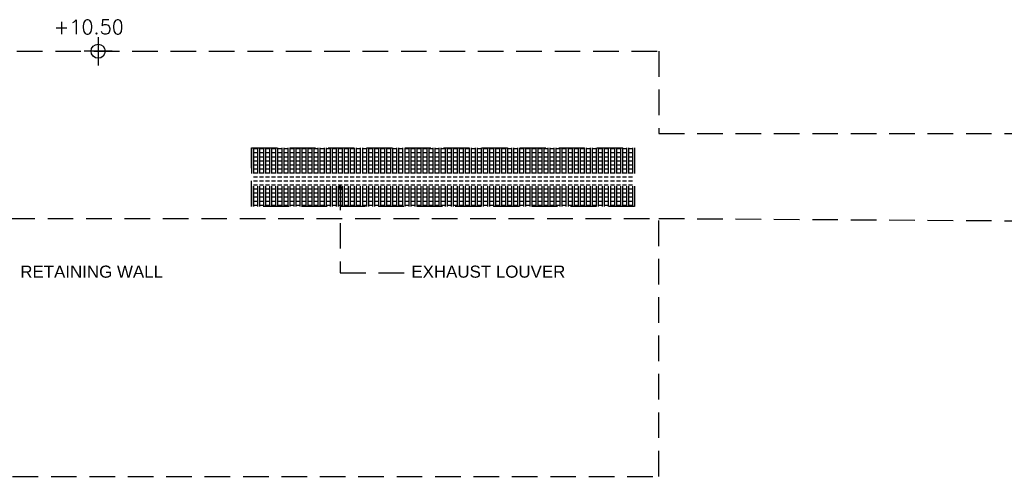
# Model space of a CAD drawing. Header units: millimetres. Extents: x 113048 to 489828, y -130780 to 23393.
# Tile 82 of 98: x 430789 to 455205, y -128070 to -116736. Entities that reach past the tile are written whole.
import ezdxf

# ---------------------------------------------------------------- set-up
doc = ezdxf.new("R2010")
doc.units = ezdxf.units.MM
doc.header["$LTSCALE"] = 100
doc.linetypes.add('Hidden', pattern=[9.525, 6.35, -3.175])
doc.layers.add('+C-160', color=160, linetype='Hidden')
doc.layers.add('LEVEL', color=7, linetype='Continuous')
doc.styles.add('romans', font='romans.shx')
doc.styles.add('Swis721tBT', font='swissl.ttf')
doc.styles.add('SWISS MD BT', font='swiss.ttf')
doc.dimstyles.new('INTDIM', dxfattribs={"dimtxt": 200, "dimasz": 125, "dimexe": 100, "dimexo": 150, "dimgap": 80, "dimtad": 1, "dimdec": 0, "dimzin": 9, "dimdsep": 46, "dimtxsty": 'Swis721tBT', "dimblk": 'OPEN30', "dimcen": -125, "dimclrd": 256, "dimclre": 256, "dimclrt": 2, "dimaunit": 1, "dimadec": 1, "dimazin": 0, "dimtfac": 0.444444, "dimtdec": 0, "dimtix": 1, "dimtmove": 2, "dimatfit": 3, "dimldrblk": 'OPEN30', "dimfxl": 0, "dimtolj": 1, "dimlwd": -1, "dimlwe": -1, "dimarcsym": 0})

# ---------------------------------------------------------------- blocks, each defined once
blk = doc.blocks.new('ELEVATION ENTRANCE_OLD')
at = {"layer": '+C-160'}
for p, q in [((178470, -117520, 1), (207720, -117520, 3)), ((207720, -117520, 3), (207720, -119565, 3)), ((207720, -119565, 2), (237291, -119565, 2)), ((197620, -119920, 2), (197620, -121371, 2)), ((197670, -119920, 2), (197670, -121371, 2)), ((197770, -119945, 2), (197670, -119945, 2)), ((197770, -120045, 2), (197670, -120045, 2)), ((197770, -119920, 2), (197770, -121371, 2)), ((197820, -119920, 2), (197820, -121371, 2)), ((197920, -119945, 2), (197820, -119945, 2)), ((197920, -120045, 2), (197820, -120045, 2)), ((197920, -119920, 2), (197920, -121371, 2)), ((197970, -119920, 2), (197970, -121371, 2)), ((198070, -119945, 2), (197970, -119945, 2)), ((198070, -120045, 2), (197970, -120045, 2)), ((198070, -119920, 2), (198070, -121371, 2)), ((198120, -119920, 2), (198120, -121371, 2)), ((198220, -119945, 2), (198120, -119945, 2)), ((198220, -120045, 2), (198120, -120045, 2)), ((198220, -119920, 2), (198220, -121371, 2)), ((198270, -119920, 2), (198270, -121371, 2)), ((198370, -119945, 2), (198270, -119945, 2)), ((198370, -120045, 2), (198270, -120045, 2)), ((198370, -119920, 2), (198370, -121371, 2)), ((198420, -119920, 2), (198420, -121371, 2)), ((198520, -119945, 2), (198420, -119945, 2)), ((198520, -120045, 2), (198420, -120045, 2)), ((198520, -119920, 2), (198520, -121371, 2)), ((198570, -119920, 2), (198570, -121371, 2)), ((198670, -119945, 2), (198570, -119945, 2)), ((198670, -120045, 2), (198570, -120045, 2)), ((198670, -119920, 2), (198670, -121371, 2)), ((198720, -119920, 2), (198720, -121371, 2)), ((198820, -119945, 2), (198720, -119945, 2)), ((198820, -120045, 2), (198720, -120045, 2)), ((198820, -119920, 2), (198820, -121371, 2)), ((198870, -119920, 2), (198870, -121371, 2)), ((198970, -119945, 2), (198870, -119945, 2)), ((198970, -120045, 2), (198870, -120045, 2)), ((198970, -119920, 2), (198970, -121371, 2)), ((199020, -119920, 2), (199020, -121371, 2)), ((199120, -119945, 2), (199020, -119945, 2)), ((199120, -120045, 2), (199020, -120045, 2)), ((199120, -119920, 2), (199120, -121371, 2)), ((199170, -119920, 2), (199170, -121371, 2)), ((199270, -119945, 2), (199170, -119945, 2)), ((199270, -120045, 2), (199170, -120045, 2)), ((199270, -119920, 2), (199270, -121371, 2)), ((199320, -119920, 2), (199320, -121371, 2)), ((199420, -119945, 2), (199320, -119945, 2)), ((199420, -120045, 2), (199320, -120045, 2)), ((199420, -119920, 2), (199420, -121371, 2)), ((199470, -119920, 2), (199470, -121371, 2)), ((199570, -119945, 2), (199470, -119945, 2)), ((199570, -120045, 2), (199470, -120045, 2)), ((199570, -119920, 2), (199570, -121371, 2)), ((199620, -119920, 2), (199620, -121371, 2)), ((199720, -119945, 2), (199620, -119945, 2)), ((199720, -120045, 2), (199620, -120045, 2)), ((199720, -119920, 2), (199720, -121371, 2)), ((199770, -119920, 2), (199770, -121371, 2)), ((199870, -119945, 2), (199770, -119945, 2)), ((199870, -120045, 2), (199770, -120045, 2)), ((199870, -119920, 2), (199870, -121371, 2)), ((199920, -119920, 2), (199920, -121371, 2)), ((200020, -119945, 2), (199920, -119945, 2)), ((200020, -120045, 2), (199920, -120045, 2)), ((200020, -119920, 2), (200020, -121371, 2)), ((200070, -119920, 2), (200070, -121371, 2)), ((200170, -119945, 2), (200070, -119945, 2)), ((200170, -120045, 2), (200070, -120045, 2)), ((200170, -119920, 2), (200170, -121371, 2)), ((200220, -119920, 2), (200220, -121371, 2)), ((200320, -119945, 2), (200220, -119945, 2)), ((200320, -120045, 2), (200220, -120045, 2)), ((200320, -119920, 2), (200320, -121371, 2)), ((200370, -119920, 2), (200370, -121371, 2)), ((200470, -119945, 2), (200370, -119945, 2)), ((200470, -120045, 2), (200370, -120045, 2)), ((200470, -119920, 2), (200470, -121371, 2)), ((200520, -119920, 2), (200520, -121371, 2)), ((200620, -119945, 2), (200520, -119945, 2)), ((200620, -120045, 2), (200520, -120045, 2)), ((200620, -119920, 2), (200620, -121371, 2)), ((200670, -119920, 2), (200670, -121371, 2)), ((200770, -119945, 2), (200670, -119945, 2)), ((200770, -120045, 2), (200670, -120045, 2)), ((200770, -119920, 2), (200770, -121371, 2)), ((200820, -119920, 2), (200820, -121371, 2)), ((200920, -119945, 2), (200820, -119945, 2)), ((200920, -120045, 2), (200820, -120045, 2)), ((200920, -119920, 2), (200920, -121371, 2)), ((200970, -119920, 2), (200970, -121371, 2)), ((201070, -119945, 2), (200970, -119945, 2)), ((201070, -120045, 2), (200970, -120045, 2)), ((201070, -119920, 2), (201070, -121371, 2)), ((201120, -119920, 2), (201120, -121371, 2)), ((201220, -119945, 2), (201120, -119945, 2)), ((201220, -120045, 2), (201120, -120045, 2)), ((201220, -119920, 2), (201220, -121371, 2)), ((201270, -119920, 2), (201270, -121371, 2)), ((201370, -119945, 2), (201270, -119945, 2)), ((201370, -120045, 2), (201270, -120045, 2)), ((201370, -119920, 2), (201370, -121371, 2)), ((201420, -119920, 2), (201420, -121371, 2)), ((201520, -119945, 2), (201420, -119945, 2)), ((201520, -120045, 2), (201420, -120045, 2)), ((201520, -119920, 2), (201520, -121371, 2)), ((201570, -119920, 2), (201570, -121371, 2)), ((201670, -119945, 2), (201570, -119945, 2)), ((201670, -120045, 2), (201570, -120045, 2)), ((201670, -119920, 2), (201670, -121371, 2)), ((201720, -119920, 2), (201720, -121371, 2)), ((201820, -119945, 2), (201720, -119945, 2)), ((201820, -120045, 2), (201720, -120045, 2)), ((201820, -119920, 2), (201820, -121371, 2)), ((201870, -119920, 2), (201870, -121371, 2)), ((201970, -119945, 2), (201870, -119945, 2)), ((201970, -120045, 2), (201870, -120045, 2)), ((201970, -119920, 2), (201970, -121371, 2)), ((202020, -119920, 2), (202020, -121371, 2)), ((202120, -119945, 2), (202020, -119945, 2)), ((202120, -120045, 2), (202020, -120045, 2)), ((202120, -119920, 2), (202120, -121371, 2)), ((202170, -119920, 2), (202170, -121371, 2)), ((202270, -119945, 2), (202170, -119945, 2)), ((202270, -120045, 2), (202170, -120045, 2)), ((202270, -119920, 2), (202270, -121371, 2)), ((202320, -119920, 2), (202320, -121371, 2)), ((202420, -119945, 2), (202320, -119945, 2)), ((202420, -120045, 2), (202320, -120045, 2)), ((202420, -119920, 2), (202420, -121371, 2)), ((202470, -119920, 2), (202470, -121371, 2)), ((202570, -119945, 2), (202470, -119945, 2)), ((202570, -120045, 2), (202470, -120045, 2)), ((202570, -119920, 2), (202570, -121371, 2)), ((202620, -119920, 2), (202620, -121371, 2)), ((202620, -119920, 2), (202620, -121371, 2)), ((202720, -119945, 2), (202620, -119945, 2)), ((202720, -120045, 2), (202620, -120045, 2)), ((202720, -119920, 2), (202720, -121371, 2)), ((202770, -119920, 2), (202770, -121371, 2)), ((202870, -119945, 2), (202770, -119945, 2)), ((202870, -120045, 2), (202770, -120045, 2)), ((202870, -119920, 2), (202870, -121371, 2)), ((202920, -119920, 2), (202920, -121371, 2)), ((203020, -119945, 2), (202920, -119945, 2)), ((203020, -120045, 2), (202920, -120045, 2)), ((203020, -119920, 2), (203020, -121371, 2)), ((203070, -119920, 2), (203070, -121371, 2)), ((203170, -119945, 2), (203070, -119945, 2)), ((203170, -120045, 2), (203070, -120045, 2)), ((203170, -119920, 2), (203170, -121371, 2)), ((203220, -119920, 2), (203220, -121371, 2)), ((203320, -119945, 2), (203220, -119945, 2)), ((203320, -120045, 2), (203220, -120045, 2)), ((203320, -119920, 2), (203320, -121371, 2)), ((203370, -119920, 2), (203370, -121371, 2)), ((203470, -119945, 2), (203370, -119945, 2)), ((203470, -120045, 2), (203370, -120045, 2)), ((203470, -119920, 2), (203470, -121371, 2)), ((203520, -119920, 2), (203520, -121371, 2)), ((203620, -119945, 2), (203520, -119945, 2)), ((203620, -120045, 2), (203520, -120045, 2)), ((203620, -119920, 2), (203620, -121371, 2)), ((203670, -119920, 2), (203670, -121371, 2)), ((203770, -119945, 2), (203670, -119945, 2)), ((203770, -120045, 2), (203670, -120045, 2)), ((203770, -119920, 2), (203770, -121371, 2)), ((203820, -119920, 2), (203820, -121371, 2)), ((203920, -119945, 2), (203820, -119945, 2)), ((203920, -120045, 2), (203820, -120045, 2)), ((203920, -119920, 2), (203920, -121371, 2)), ((203970, -119920, 2), (203970, -121371, 2)), ((204070, -119945, 2), (203970, -119945, 2)), ((204070, -120045, 2), (203970, -120045, 2)), ((204070, -119920, 2), (204070, -121371, 2)), ((204120, -119920, 2), (204120, -121371, 2)), ((204220, -119945, 2), (204120, -119945, 2)), ((204220, -120045, 2), (204120, -120045, 2)), ((204220, -119920, 2), (204220, -121371, 2)), ((204270, -119920, 2), (204270, -121371, 2)), ((204370, -119945, 2), (204270, -119945, 2)), ((204370, -120045, 2), (204270, -120045, 2)), ((204370, -119920, 2), (204370, -121371, 2)), ((204420, -119920, 2), (204420, -121371, 2)), ((204520, -119945, 2), (204420, -119945, 2)), ((204520, -120045, 2), (204420, -120045, 2)), ((204520, -119920, 2), (204520, -121371, 2)), ((204570, -119920, 2), (204570, -121371, 2)), ((204670, -119945, 2), (204570, -119945, 2)), ((204670, -120045, 2), (204570, -120045, 2)), ((204670, -119920, 2), (204670, -121371, 2)), ((204720, -119920, 2), (204720, -121371, 2)), ((204820, -119945, 2), (204720, -119945, 2)), ((204820, -120045, 2), (204720, -120045, 2)), ((204820, -119920, 2), (204820, -121371, 2)), ((204870, -119920, 2), (204870, -121371, 2)), ((204970, -119945, 2), (204870, -119945, 2)), ((204970, -120045, 2), (204870, -120045, 2)), ((204970, -119920, 2), (204970, -121371, 2)), ((205020, -119920, 2), (205020, -121371, 2)), ((205120, -119945, 2), (205020, -119945, 2)), ((205120, -120045, 2), (205020, -120045, 2)), ((205120, -119920, 2), (205120, -121371, 2)), ((205170, -119920, 2), (205170, -121371, 2)), ((205270, -119945, 2), (205170, -119945, 2)), ((205270, -120045, 2), (205170, -120045, 2)), ((205270, -119920, 2), (205270, -121371, 2)), ((205320, -119920, 2), (205320, -121371, 2)), ((205420, -119945, 2), (205320, -119945, 2)), ((205420, -120045, 2), (205320, -120045, 2)), ((205420, -119920, 2), (205420, -121371, 2)), ((205470, -119920, 2), (205470, -121371, 2)), ((205570, -119945, 2), (205470, -119945, 2)), ((205570, -120045, 2), (205470, -120045, 2)), ((205570, -119920, 2), (205570, -121371, 2)), ((205620, -119920, 2), (205620, -121371, 2)), ((205720, -119945, 2), (205620, -119945, 2)), ((205720, -120045, 2), (205620, -120045, 2)), ((205720, -119920, 2), (205720, -121371, 2)), ((205770, -119920, 2), (205770, -121371, 2)), ((205870, -119945, 2), (205770, -119945, 2)), ((205870, -120045, 2), (205770, -120045, 2)), ((205870, -119920, 2), (205870, -121371, 2)), ((205920, -119920, 2), (205920, -121371, 2)), ((206020, -119945, 2), (205920, -119945, 2)), ((206020, -120045, 2), (205920, -120045, 2)), ((206020, -119920, 2), (206020, -121371, 2)), ((206070, -119920, 2), (206070, -121371, 2)), ((206170, -119945, 2), (206070, -119945, 2)), ((206170, -120045, 2), (206070, -120045, 2)), ((206170, -119920, 2), (206170, -121371, 2)), ((206220, -119920, 2), (206220, -121371, 2)), ((206320, -119945, 2), (206220, -119945, 2)), ((206320, -120045, 2), (206220, -120045, 2)), ((206320, -119920, 2), (206320, -121371, 2)), ((206370, -119920, 2), (206370, -121371, 2)), ((206470, -119945, 2), (206370, -119945, 2)), ((206470, -120045, 2), (206370, -120045, 2)), ((206470, -119920, 2), (206470, -121371, 2)), ((206520, -119920, 2), (206520, -121371, 2)), ((206620, -119945, 2), (206520, -119945, 2)), ((206620, -120045, 2), (206520, -120045, 2)), ((206620, -119920, 2), (206620, -121371, 2)), ((206670, -119920, 2), (206670, -121371, 2)), ((206770, -119945, 2), (206670, -119945, 2)), ((206770, -120045, 2), (206670, -120045, 2)), ((206770, -119920, 2), (206770, -121371, 2)), ((206820, -119920, 2), (206820, -121371, 2)), ((206920, -119945, 2), (206820, -119945, 2)), ((206920, -120045, 2), (206820, -120045, 2)), ((206920, -119920, 2), (206920, -121371, 2)), ((206970, -119920, 2), (206970, -121371, 2)), ((207070, -119945, 2), (206970, -119945, 2)), ((207070, -120045, 2), (206970, -120045, 2)), ((207070, -119920, 2), (207070, -121371, 2)), ((197770, -120145, 2), (197670, -120145, 2)), ((197770, -120245, 2), (197670, -120245, 2)), ((197770, -120345, 2), (197670, -120345, 2)), ((197920, -120145, 2), (197820, -120145, 2)), ((197920, -120245, 2), (197820, -120245, 2)), ((197920, -120345, 2), (197820, -120345, 2)), ((198070, -120145, 2), (197970, -120145, 2)), ((198070, -120245, 2), (197970, -120245, 2)), ((198070, -120345, 2), (197970, -120345, 2)), ((198220, -120145, 2), (198120, -120145, 2)), ((198220, -120245, 2), (198120, -120245, 2)), ((198220, -120345, 2), (198120, -120345, 2)), ((198370, -120145, 2), (198270, -120145, 2)), ((198370, -120245, 2), (198270, -120245, 2)), ((198370, -120345, 2), (198270, -120345, 2)), ((198520, -120145, 2), (198420, -120145, 2)), ((198520, -120245, 2), (198420, -120245, 2)), ((198520, -120345, 2), (198420, -120345, 2)), ((198670, -120145, 2), (198570, -120145, 2)), ((198670, -120245, 2), (198570, -120245, 2)), ((198670, -120345, 2), (198570, -120345, 2)), ((198820, -120145, 2), (198720, -120145, 2)), ((198820, -120245, 2), (198720, -120245, 2)), ((198820, -120345, 2), (198720, -120345, 2)), ((198970, -120145, 2), (198870, -120145, 2)), ((198970, -120245, 2), (198870, -120245, 2)), ((198970, -120345, 2), (198870, -120345, 2)), ((199120, -120145, 2), (199020, -120145, 2)), ((199120, -120245, 2), (199020, -120245, 2)), ((199120, -120345, 2), (199020, -120345, 2)), ((199270, -120145, 2), (199170, -120145, 2)), ((199270, -120245, 2), (199170, -120245, 2)), ((199270, -120345, 2), (199170, -120345, 2)), ((199420, -120145, 2), (199320, -120145, 2)), ((199420, -120245, 2), (199320, -120245, 2)), ((199420, -120345, 2), (199320, -120345, 2)), ((199570, -120145, 2), (199470, -120145, 2)), ((199570, -120245, 2), (199470, -120245, 2)), ((199570, -120345, 2), (199470, -120345, 2)), ((199720, -120145, 2), (199620, -120145, 2)), ((199720, -120245, 2), (199620, -120245, 2)), ((199720, -120345, 2), (199620, -120345, 2)), ((199870, -120145, 2), (199770, -120145, 2)), ((199870, -120245, 2), (199770, -120245, 2)), ((199870, -120345, 2), (199770, -120345, 2)), ((200020, -120145, 2), (199920, -120145, 2)), ((200020, -120245, 2), (199920, -120245, 2)), ((200020, -120345, 2), (199920, -120345, 2)), ((200170, -120145, 2), (200070, -120145, 2)), ((200170, -120245, 2), (200070, -120245, 2)), ((200170, -120345, 2), (200070, -120345, 2)), ((200320, -120145, 2), (200220, -120145, 2)), ((200320, -120245, 2), (200220, -120245, 2)), ((200320, -120345, 2), (200220, -120345, 2)), ((200470, -120145, 2), (200370, -120145, 2)), ((200470, -120245, 2), (200370, -120245, 2)), ((200470, -120345, 2), (200370, -120345, 2)), ((200620, -120145, 2), (200520, -120145, 2)), ((200620, -120245, 2), (200520, -120245, 2)), ((200620, -120345, 2), (200520, -120345, 2)), ((200770, -120145, 2), (200670, -120145, 2)), ((200770, -120245, 2), (200670, -120245, 2)), ((200770, -120345, 2), (200670, -120345, 2)), ((200920, -120145, 2), (200820, -120145, 2)), ((200920, -120245, 2), (200820, -120245, 2)), ((200920, -120345, 2), (200820, -120345, 2)), ((201070, -120145, 2), (200970, -120145, 2)), ((201070, -120245, 2), (200970, -120245, 2)), ((201070, -120345, 2), (200970, -120345, 2)), ((201220, -120145, 2), (201120, -120145, 2)), ((201220, -120245, 2), (201120, -120245, 2)), ((201220, -120345, 2), (201120, -120345, 2)), ((201370, -120145, 2), (201270, -120145, 2)), ((201370, -120245, 2), (201270, -120245, 2)), ((201370, -120345, 2), (201270, -120345, 2)), ((201520, -120145, 2), (201420, -120145, 2)), ((201520, -120245, 2), (201420, -120245, 2)), ((201520, -120345, 2), (201420, -120345, 2)), ((201670, -120145, 2), (201570, -120145, 2)), ((201670, -120245, 2), (201570, -120245, 2)), ((201670, -120345, 2), (201570, -120345, 2)), ((201820, -120145, 2), (201720, -120145, 2)), ((201820, -120245, 2), (201720, -120245, 2)), ((201820, -120345, 2), (201720, -120345, 2)), ((201970, -120145, 2), (201870, -120145, 2)), ((201970, -120245, 2), (201870, -120245, 2)), ((201970, -120345, 2), (201870, -120345, 2)), ((202120, -120145, 2), (202020, -120145, 2)), ((202120, -120245, 2), (202020, -120245, 2)), ((202120, -120345, 2), (202020, -120345, 2)), ((202270, -120145, 2), (202170, -120145, 2)), ((202270, -120245, 2), (202170, -120245, 2)), ((202270, -120345, 2), (202170, -120345, 2)), ((202420, -120145, 2), (202320, -120145, 2)), ((202420, -120245, 2), (202320, -120245, 2)), ((202420, -120345, 2), (202320, -120345, 2)), ((202570, -120145, 2), (202470, -120145, 2)), ((202570, -120245, 2), (202470, -120245, 2)), ((202570, -120345, 2), (202470, -120345, 2)), ((202720, -120145, 2), (202620, -120145, 2)), ((202720, -120245, 2), (202620, -120245, 2)), ((202720, -120345, 2), (202620, -120345, 2)), ((202870, -120145, 2), (202770, -120145, 2)), ((202870, -120245, 2), (202770, -120245, 2)), ((202870, -120345, 2), (202770, -120345, 2)), ((203020, -120145, 2), (202920, -120145, 2)), ((203020, -120245, 2), (202920, -120245, 2)), ((203020, -120345, 2), (202920, -120345, 2)), ((203170, -120145, 2), (203070, -120145, 2)), ((203170, -120245, 2), (203070, -120245, 2)), ((203170, -120345, 2), (203070, -120345, 2)), ((203320, -120145, 2), (203220, -120145, 2)), ((203320, -120245, 2), (203220, -120245, 2)), ((203320, -120345, 2), (203220, -120345, 2)), ((203470, -120145, 2), (203370, -120145, 2)), ((203470, -120245, 2), (203370, -120245, 2)), ((203470, -120345, 2), (203370, -120345, 2)), ((203620, -120145, 2), (203520, -120145, 2)), ((203620, -120245, 2), (203520, -120245, 2)), ((203620, -120345, 2), (203520, -120345, 2)), ((203770, -120145, 2), (203670, -120145, 2)), ((203770, -120245, 2), (203670, -120245, 2)), ((203770, -120345, 2), (203670, -120345, 2)), ((203920, -120145, 2), (203820, -120145, 2)), ((203920, -120245, 2), (203820, -120245, 2)), ((203920, -120345, 2), (203820, -120345, 2)), ((204070, -120145, 2), (203970, -120145, 2)), ((204070, -120245, 2), (203970, -120245, 2)), ((204070, -120345, 2), (203970, -120345, 2)), ((204220, -120145, 2), (204120, -120145, 2)), ((204220, -120245, 2), (204120, -120245, 2)), ((204220, -120345, 2), (204120, -120345, 2)), ((204370, -120145, 2), (204270, -120145, 2)), ((204370, -120245, 2), (204270, -120245, 2)), ((204370, -120345, 2), (204270, -120345, 2)), ((204520, -120145, 2), (204420, -120145, 2)), ((204520, -120245, 2), (204420, -120245, 2)), ((204520, -120345, 2), (204420, -120345, 2)), ((204670, -120145, 2), (204570, -120145, 2)), ((204670, -120245, 2), (204570, -120245, 2)), ((204670, -120345, 2), (204570, -120345, 2)), ((204820, -120145, 2), (204720, -120145, 2)), ((204820, -120245, 2), (204720, -120245, 2)), ((204820, -120345, 2), (204720, -120345, 2)), ((204970, -120145, 2), (204870, -120145, 2)), ((204970, -120245, 2), (204870, -120245, 2)), ((204970, -120345, 2), (204870, -120345, 2)), ((205120, -120145, 2), (205020, -120145, 2)), ((205120, -120245, 2), (205020, -120245, 2)), ((205120, -120345, 2), (205020, -120345, 2)), ((205270, -120145, 2), (205170, -120145, 2)), ((205270, -120245, 2), (205170, -120245, 2)), ((205270, -120345, 2), (205170, -120345, 2)), ((205420, -120145, 2), (205320, -120145, 2)), ((205420, -120245, 2), (205320, -120245, 2)), ((205420, -120345, 2), (205320, -120345, 2)), ((205570, -120145, 2), (205470, -120145, 2)), ((205570, -120245, 2), (205470, -120245, 2)), ((205570, -120345, 2), (205470, -120345, 2)), ((205720, -120145, 2), (205620, -120145, 2)), ((205720, -120245, 2), (205620, -120245, 2)), ((205720, -120345, 2), (205620, -120345, 2)), ((205870, -120145, 2), (205770, -120145, 2)), ((205870, -120245, 2), (205770, -120245, 2)), ((205870, -120345, 2), (205770, -120345, 2)), ((206020, -120145, 2), (205920, -120145, 2)), ((206020, -120245, 2), (205920, -120245, 2)), ((206020, -120345, 2), (205920, -120345, 2)), ((206170, -120145, 2), (206070, -120145, 2)), ((206170, -120245, 2), (206070, -120245, 2)), ((206170, -120345, 2), (206070, -120345, 2)), ((206320, -120145, 2), (206220, -120145, 2)), ((206320, -120245, 2), (206220, -120245, 2)), ((206320, -120345, 2), (206220, -120345, 2)), ((206470, -120145, 2), (206370, -120145, 2)), ((206470, -120245, 2), (206370, -120245, 2)), ((206470, -120345, 2), (206370, -120345, 2)), ((206620, -120145, 2), (206520, -120145, 2)), ((206620, -120245, 2), (206520, -120245, 2)), ((206620, -120345, 2), (206520, -120345, 2)), ((206770, -120145, 2), (206670, -120145, 2)), ((206770, -120245, 2), (206670, -120245, 2)), ((206770, -120345, 2), (206670, -120345, 2)), ((206920, -120145, 2), (206820, -120145, 2)), ((206920, -120245, 2), (206820, -120245, 2)), ((206920, -120345, 2), (206820, -120345, 2)), ((207070, -120145, 2), (206970, -120145, 2)), ((207070, -120245, 2), (206970, -120245, 2)), ((207070, -120345, 2), (206970, -120345, 2)), ((197770, -120445, 2), (197670, -120445, 2)), ((197770, -120545, 2), (197670, -120545, 2)), ((197920, -120445, 2), (197820, -120445, 2)), ((197920, -120545, 2), (197820, -120545, 2)), ((198070, -120445, 2), (197970, -120445, 2)), ((198070, -120545, 2), (197970, -120545, 2)), ((198220, -120445, 2), (198120, -120445, 2)), ((198220, -120545, 2), (198120, -120545, 2)), ((198370, -120445, 2), (198270, -120445, 2)), ((198370, -120545, 2), (198270, -120545, 2)), ((198520, -120445, 2), (198420, -120445, 2)), ((198520, -120545, 2), (198420, -120545, 2)), ((198670, -120445, 2), (198570, -120445, 2)), ((198670, -120545, 2), (198570, -120545, 2)), ((198820, -120445, 2), (198720, -120445, 2)), ((198820, -120545, 2), (198720, -120545, 2)), ((198970, -120445, 2), (198870, -120445, 2)), ((198970, -120545, 2), (198870, -120545, 2)), ((199120, -120445, 2), (199020, -120445, 2)), ((199120, -120545, 2), (199020, -120545, 2)), ((199270, -120445, 2), (199170, -120445, 2)), ((199270, -120545, 2), (199170, -120545, 2)), ((199420, -120445, 2), (199320, -120445, 2)), ((199420, -120545, 2), (199320, -120545, 2)), ((199570, -120445, 2), (199470, -120445, 2)), ((199570, -120545, 2), (199470, -120545, 2)), ((199720, -120445, 2), (199620, -120445, 2)), ((199720, -120545, 2), (199620, -120545, 2)), ((199870, -120445, 2), (199770, -120445, 2)), ((199870, -120545, 2), (199770, -120545, 2)), ((200020, -120445, 2), (199920, -120445, 2)), ((200020, -120545, 2), (199920, -120545, 2)), ((200170, -120445, 2), (200070, -120445, 2)), ((200170, -120545, 2), (200070, -120545, 2)), ((200320, -120445, 2), (200220, -120445, 2)), ((200320, -120545, 2), (200220, -120545, 2)), ((200470, -120445, 2), (200370, -120445, 2)), ((200470, -120545, 2), (200370, -120545, 2)), ((200620, -120445, 2), (200520, -120445, 2)), ((200620, -120545, 2), (200520, -120545, 2)), ((200770, -120445, 2), (200670, -120445, 2)), ((200770, -120545, 2), (200670, -120545, 2)), ((200920, -120445, 2), (200820, -120445, 2)), ((200920, -120545, 2), (200820, -120545, 2)), ((201070, -120445, 2), (200970, -120445, 2)), ((201070, -120545, 2), (200970, -120545, 2)), ((201220, -120445, 2), (201120, -120445, 2)), ((201220, -120545, 2), (201120, -120545, 2)), ((201370, -120445, 2), (201270, -120445, 2)), ((201370, -120545, 2), (201270, -120545, 2)), ((201520, -120445, 2), (201420, -120445, 2)), ((201520, -120545, 2), (201420, -120545, 2)), ((201670, -120445, 2), (201570, -120445, 2)), ((201670, -120545, 2), (201570, -120545, 2)), ((201820, -120445, 2), (201720, -120445, 2)), ((201820, -120545, 2), (201720, -120545, 2)), ((201970, -120445, 2), (201870, -120445, 2)), ((201970, -120545, 2), (201870, -120545, 2)), ((202120, -120445, 2), (202020, -120445, 2)), ((202120, -120545, 2), (202020, -120545, 2)), ((202270, -120445, 2), (202170, -120445, 2)), ((202270, -120545, 2), (202170, -120545, 2)), ((202420, -120445, 2), (202320, -120445, 2)), ((202420, -120545, 2), (202320, -120545, 2)), ((202570, -120445, 2), (202470, -120445, 2)), ((202570, -120545, 2), (202470, -120545, 2)), ((202720, -120445, 2), (202620, -120445, 2)), ((202720, -120545, 2), (202620, -120545, 2)), ((202870, -120445, 2), (202770, -120445, 2)), ((202870, -120545, 2), (202770, -120545, 2)), ((203020, -120445, 2), (202920, -120445, 2)), ((203020, -120545, 2), (202920, -120545, 2)), ((203170, -120445, 2), (203070, -120445, 2)), ((203170, -120545, 2), (203070, -120545, 2)), ((203320, -120445, 2), (203220, -120445, 2)), ((203320, -120545, 2), (203220, -120545, 2)), ((203470, -120445, 2), (203370, -120445, 2)), ((203470, -120545, 2), (203370, -120545, 2)), ((203620, -120445, 2), (203520, -120445, 2)), ((203620, -120545, 2), (203520, -120545, 2)), ((203770, -120445, 2), (203670, -120445, 2)), ((203770, -120545, 2), (203670, -120545, 2)), ((203920, -120445, 2), (203820, -120445, 2)), ((203920, -120545, 2), (203820, -120545, 2)), ((204070, -120445, 2), (203970, -120445, 2)), ((204070, -120545, 2), (203970, -120545, 2)), ((204220, -120445, 2), (204120, -120445, 2)), ((204220, -120545, 2), (204120, -120545, 2)), ((204370, -120445, 2), (204270, -120445, 2)), ((204370, -120545, 2), (204270, -120545, 2)), ((204520, -120445, 2), (204420, -120445, 2)), ((204520, -120545, 2), (204420, -120545, 2)), ((204670, -120445, 2), (204570, -120445, 2)), ((204670, -120545, 2), (204570, -120545, 2)), ((204820, -120445, 2), (204720, -120445, 2)), ((204820, -120545, 2), (204720, -120545, 2)), ((204970, -120445, 2), (204870, -120445, 2)), ((204970, -120545, 2), (204870, -120545, 2)), ((205120, -120445, 2), (205020, -120445, 2)), ((205120, -120545, 2), (205020, -120545, 2)), ((205270, -120445, 2), (205170, -120445, 2)), ((205270, -120545, 2), (205170, -120545, 2)), ((205420, -120445, 2), (205320, -120445, 2)), ((205420, -120545, 2), (205320, -120545, 2)), ((205570, -120445, 2), (205470, -120445, 2)), ((205570, -120545, 2), (205470, -120545, 2)), ((205720, -120445, 2), (205620, -120445, 2)), ((205720, -120545, 2), (205620, -120545, 2)), ((205870, -120445, 2), (205770, -120445, 2)), ((205870, -120545, 2), (205770, -120545, 2)), ((206020, -120445, 2), (205920, -120445, 2)), ((206020, -120545, 2), (205920, -120545, 2)), ((206170, -120445, 2), (206070, -120445, 2)), ((206170, -120545, 2), (206070, -120545, 2)), ((206320, -120445, 2), (206220, -120445, 2)), ((206320, -120545, 2), (206220, -120545, 2)), ((206470, -120445, 2), (206370, -120445, 2)), ((206470, -120545, 2), (206370, -120545, 2)), ((206620, -120445, 2), (206520, -120445, 2)), ((206620, -120545, 2), (206520, -120545, 2)), ((206770, -120445, 2), (206670, -120445, 2)), ((206770, -120545, 2), (206670, -120545, 2)), ((206920, -120445, 2), (206820, -120445, 2)), ((206920, -120545, 2), (206820, -120545, 2)), ((207070, -120445, 2), (206970, -120445, 2)), ((207070, -120545, 2), (206970, -120545, 2)), ((197770, -120645, 2), (197670, -120645, 2)), ((197770, -120745, 2), (197670, -120745, 2)), ((197770, -120845, 2), (197670, -120845, 2)), ((197920, -120645, 2), (197820, -120645, 2)), ((197920, -120745, 2), (197820, -120745, 2)), ((197920, -120845, 2), (197820, -120845, 2)), ((198070, -120645, 2), (197970, -120645, 2)), ((198070, -120745, 2), (197970, -120745, 2)), ((198070, -120845, 2), (197970, -120845, 2)), ((198220, -120645, 2), (198120, -120645, 2)), ((198220, -120745, 2), (198120, -120745, 2)), ((198220, -120845, 2), (198120, -120845, 2)), ((198370, -120645, 2), (198270, -120645, 2)), ((198370, -120745, 2), (198270, -120745, 2)), ((198370, -120845, 2), (198270, -120845, 2)), ((198520, -120645, 2), (198420, -120645, 2)), ((198520, -120745, 2), (198420, -120745, 2)), ((198520, -120845, 2), (198420, -120845, 2)), ((198670, -120645, 2), (198570, -120645, 2)), ((198670, -120745, 2), (198570, -120745, 2)), ((198670, -120845, 2), (198570, -120845, 2)), ((198820, -120645, 2), (198720, -120645, 2)), ((198820, -120745, 2), (198720, -120745, 2)), ((198820, -120845, 2), (198720, -120845, 2)), ((198970, -120645, 2), (198870, -120645, 2)), ((198970, -120745, 2), (198870, -120745, 2)), ((198970, -120845, 2), (198870, -120845, 2)), ((199120, -120645, 2), (199020, -120645, 2)), ((199120, -120745, 2), (199020, -120745, 2)), ((199120, -120845, 2), (199020, -120845, 2)), ((199270, -120645, 2), (199170, -120645, 2)), ((199270, -120745, 2), (199170, -120745, 2)), ((199270, -120845, 2), (199170, -120845, 2)), ((199420, -120645, 2), (199320, -120645, 2)), ((199420, -120745, 2), (199320, -120745, 2)), ((199420, -120845, 2), (199320, -120845, 2)), ((199570, -120645, 2), (199470, -120645, 2)), ((199570, -120745, 2), (199470, -120745, 2)), ((199570, -120845, 2), (199470, -120845, 2)), ((199720, -120645, 2), (199620, -120645, 2)), ((199720, -120745, 2), (199620, -120745, 2)), ((199720, -120845, 2), (199620, -120845, 2)), ((199870, -120645, 2), (199770, -120645, 2)), ((199870, -120745, 2), (199770, -120745, 2)), ((199870, -120845, 2), (199770, -120845, 2)), ((200020, -120645, 2), (199920, -120645, 2)), ((200020, -120745, 2), (199920, -120745, 2)), ((200020, -120845, 2), (199920, -120845, 2)), ((200170, -120645, 2), (200070, -120645, 2)), ((200170, -120745, 2), (200070, -120745, 2)), ((200170, -120845, 2), (200070, -120845, 2)), ((200320, -120645, 2), (200220, -120645, 2)), ((200320, -120745, 2), (200220, -120745, 2)), ((200320, -120845, 2), (200220, -120845, 2)), ((200470, -120645, 2), (200370, -120645, 2)), ((200470, -120745, 2), (200370, -120745, 2)), ((200470, -120845, 2), (200370, -120845, 2)), ((200620, -120645, 2), (200520, -120645, 2)), ((200620, -120745, 2), (200520, -120745, 2)), ((200620, -120845, 2), (200520, -120845, 2)), ((200770, -120645, 2), (200670, -120645, 2)), ((200770, -120745, 2), (200670, -120745, 2)), ((200770, -120845, 2), (200670, -120845, 2)), ((200920, -120645, 2), (200820, -120645, 2)), ((200920, -120745, 2), (200820, -120745, 2)), ((200920, -120845, 2), (200820, -120845, 2)), ((201070, -120645, 2), (200970, -120645, 2)), ((201070, -120745, 2), (200970, -120745, 2)), ((201070, -120845, 2), (200970, -120845, 2)), ((201220, -120645, 2), (201120, -120645, 2)), ((201220, -120745, 2), (201120, -120745, 2)), ((201220, -120845, 2), (201120, -120845, 2)), ((201370, -120645, 2), (201270, -120645, 2)), ((201370, -120745, 2), (201270, -120745, 2)), ((201370, -120845, 2), (201270, -120845, 2)), ((201520, -120645, 2), (201420, -120645, 2)), ((201520, -120745, 2), (201420, -120745, 2)), ((201520, -120845, 2), (201420, -120845, 2)), ((201670, -120645, 2), (201570, -120645, 2)), ((201670, -120745, 2), (201570, -120745, 2)), ((201670, -120845, 2), (201570, -120845, 2)), ((201820, -120645, 2), (201720, -120645, 2)), ((201820, -120745, 2), (201720, -120745, 2)), ((201820, -120845, 2), (201720, -120845, 2)), ((201970, -120645, 2), (201870, -120645, 2)), ((201970, -120745, 2), (201870, -120745, 2)), ((201970, -120845, 2), (201870, -120845, 2)), ((202120, -120645, 2), (202020, -120645, 2)), ((202120, -120745, 2), (202020, -120745, 2)), ((202120, -120845, 2), (202020, -120845, 2)), ((202270, -120645, 2), (202170, -120645, 2)), ((202270, -120745, 2), (202170, -120745, 2)), ((202270, -120845, 2), (202170, -120845, 2)), ((202420, -120645, 2), (202320, -120645, 2)), ((202420, -120745, 2), (202320, -120745, 2)), ((202420, -120845, 2), (202320, -120845, 2)), ((202570, -120645, 2), (202470, -120645, 2)), ((202570, -120745, 2), (202470, -120745, 2)), ((202570, -120845, 2), (202470, -120845, 2)), ((202720, -120645, 2), (202620, -120645, 2)), ((202720, -120745, 2), (202620, -120745, 2)), ((202720, -120845, 2), (202620, -120845, 2)), ((202870, -120645, 2), (202770, -120645, 2)), ((202870, -120745, 2), (202770, -120745, 2)), ((202870, -120845, 2), (202770, -120845, 2)), ((203020, -120645, 2), (202920, -120645, 2)), ((203020, -120745, 2), (202920, -120745, 2)), ((203020, -120845, 2), (202920, -120845, 2)), ((203170, -120645, 2), (203070, -120645, 2)), ((203170, -120745, 2), (203070, -120745, 2)), ((203170, -120845, 2), (203070, -120845, 2)), ((203320, -120645, 2), (203220, -120645, 2)), ((203320, -120745, 2), (203220, -120745, 2)), ((203320, -120845, 2), (203220, -120845, 2)), ((203470, -120645, 2), (203370, -120645, 2)), ((203470, -120745, 2), (203370, -120745, 2)), ((203470, -120845, 2), (203370, -120845, 2)), ((203620, -120645, 2), (203520, -120645, 2)), ((203620, -120745, 2), (203520, -120745, 2)), ((203620, -120845, 2), (203520, -120845, 2)), ((203770, -120645, 2), (203670, -120645, 2)), ((203770, -120745, 2), (203670, -120745, 2)), ((203770, -120845, 2), (203670, -120845, 2)), ((203920, -120645, 2), (203820, -120645, 2)), ((203920, -120745, 2), (203820, -120745, 2)), ((203920, -120845, 2), (203820, -120845, 2)), ((204070, -120645, 2), (203970, -120645, 2)), ((204070, -120745, 2), (203970, -120745, 2)), ((204070, -120845, 2), (203970, -120845, 2)), ((204220, -120645, 2), (204120, -120645, 2)), ((204220, -120745, 2), (204120, -120745, 2)), ((204220, -120845, 2), (204120, -120845, 2)), ((204370, -120645, 2), (204270, -120645, 2)), ((204370, -120745, 2), (204270, -120745, 2)), ((204370, -120845, 2), (204270, -120845, 2)), ((204520, -120645, 2), (204420, -120645, 2)), ((204520, -120745, 2), (204420, -120745, 2)), ((204520, -120845, 2), (204420, -120845, 2)), ((204670, -120645, 2), (204570, -120645, 2)), ((204670, -120745, 2), (204570, -120745, 2)), ((204670, -120845, 2), (204570, -120845, 2)), ((204820, -120645, 2), (204720, -120645, 2)), ((204820, -120745, 2), (204720, -120745, 2)), ((204820, -120845, 2), (204720, -120845, 2)), ((204970, -120645, 2), (204870, -120645, 2)), ((204970, -120745, 2), (204870, -120745, 2)), ((204970, -120845, 2), (204870, -120845, 2)), ((205120, -120645, 2), (205020, -120645, 2)), ((205120, -120745, 2), (205020, -120745, 2)), ((205120, -120845, 2), (205020, -120845, 2)), ((205270, -120645, 2), (205170, -120645, 2)), ((205270, -120745, 2), (205170, -120745, 2)), ((205270, -120845, 2), (205170, -120845, 2)), ((205420, -120645, 2), (205320, -120645, 2)), ((205420, -120745, 2), (205320, -120745, 2)), ((205420, -120845, 2), (205320, -120845, 2)), ((205570, -120645, 2), (205470, -120645, 2)), ((205570, -120745, 2), (205470, -120745, 2)), ((205570, -120845, 2), (205470, -120845, 2)), ((205720, -120645, 2), (205620, -120645, 2)), ((205720, -120745, 2), (205620, -120745, 2)), ((205720, -120845, 2), (205620, -120845, 2)), ((205870, -120645, 2), (205770, -120645, 2)), ((205870, -120745, 2), (205770, -120745, 2)), ((205870, -120845, 2), (205770, -120845, 2)), ((206020, -120645, 2), (205920, -120645, 2)), ((206020, -120745, 2), (205920, -120745, 2)), ((206020, -120845, 2), (205920, -120845, 2)), ((206170, -120645, 2), (206070, -120645, 2)), ((206170, -120745, 2), (206070, -120745, 2)), ((206170, -120845, 2), (206070, -120845, 2)), ((206320, -120645, 2), (206220, -120645, 2)), ((206320, -120745, 2), (206220, -120745, 2)), ((206320, -120845, 2), (206220, -120845, 2)), ((206470, -120645, 2), (206370, -120645, 2)), ((206470, -120745, 2), (206370, -120745, 2)), ((206470, -120845, 2), (206370, -120845, 2)), ((206620, -120645, 2), (206520, -120645, 2)), ((206620, -120745, 2), (206520, -120745, 2)), ((206620, -120845, 2), (206520, -120845, 2)), ((206770, -120645, 2), (206670, -120645, 2)), ((206770, -120745, 2), (206670, -120745, 2)), ((206770, -120845, 2), (206670, -120845, 2)), ((206920, -120645, 2), (206820, -120645, 2)), ((206920, -120745, 2), (206820, -120745, 2)), ((206920, -120845, 2), (206820, -120845, 2)), ((207070, -120645, 2), (206970, -120645, 2)), ((207070, -120745, 2), (206970, -120745, 2)), ((207070, -120845, 2), (206970, -120845, 2)), ((197770, -120945, 2), (197670, -120945, 2)), ((197770, -121045, 2), (197670, -121045, 2)), ((197920, -120945, 2), (197820, -120945, 2)), ((197920, -121045, 2), (197820, -121045, 2)), ((198070, -120945, 2), (197970, -120945, 2)), ((198070, -121045, 2), (197970, -121045, 2)), ((198220, -120945, 2), (198120, -120945, 2)), ((198220, -121045, 2), (198120, -121045, 2)), ((198370, -120945, 2), (198270, -120945, 2)), ((198370, -121045, 2), (198270, -121045, 2)), ((198520, -120945, 2), (198420, -120945, 2)), ((198520, -121045, 2), (198420, -121045, 2)), ((198670, -120945, 2), (198570, -120945, 2)), ((198670, -121045, 2), (198570, -121045, 2)), ((198820, -120945, 2), (198720, -120945, 2)), ((198820, -121045, 2), (198720, -121045, 2)), ((198970, -120945, 2), (198870, -120945, 2)), ((198970, -121045, 2), (198870, -121045, 2)), ((199120, -120945, 2), (199020, -120945, 2)), ((199120, -121045, 2), (199020, -121045, 2)), ((199270, -120945, 2), (199170, -120945, 2)), ((199270, -121045, 2), (199170, -121045, 2)), ((199420, -120945, 2), (199320, -120945, 2)), ((199420, -121045, 2), (199320, -121045, 2)), ((199570, -120945, 2), (199470, -120945, 2)), ((199570, -121045, 2), (199470, -121045, 2)), ((199720, -120945, 2), (199620, -120945, 2)), ((199720, -121045, 2), (199620, -121045, 2)), ((199870, -120945, 2), (199770, -120945, 2)), ((199870, -121045, 2), (199770, -121045, 2)), ((200020, -120945, 2), (199920, -120945, 2)), ((200020, -121045, 2), (199920, -121045, 2)), ((200170, -120945, 2), (200070, -120945, 2)), ((200170, -121045, 2), (200070, -121045, 2)), ((200320, -120945, 2), (200220, -120945, 2)), ((200320, -121045, 2), (200220, -121045, 2)), ((200470, -120945, 2), (200370, -120945, 2)), ((200470, -121045, 2), (200370, -121045, 2)), ((200620, -120945, 2), (200520, -120945, 2)), ((200620, -121045, 2), (200520, -121045, 2)), ((200770, -120945, 2), (200670, -120945, 2)), ((200770, -121045, 2), (200670, -121045, 2)), ((200920, -120945, 2), (200820, -120945, 2)), ((200920, -121045, 2), (200820, -121045, 2)), ((201070, -120945, 2), (200970, -120945, 2)), ((201070, -121045, 2), (200970, -121045, 2)), ((201220, -120945, 2), (201120, -120945, 2)), ((201220, -121045, 2), (201120, -121045, 2)), ((201370, -120945, 2), (201270, -120945, 2)), ((201370, -121045, 2), (201270, -121045, 2)), ((201520, -120945, 2), (201420, -120945, 2)), ((201520, -121045, 2), (201420, -121045, 2)), ((201670, -120945, 2), (201570, -120945, 2)), ((201670, -121045, 2), (201570, -121045, 2)), ((201820, -120945, 2), (201720, -120945, 2)), ((201820, -121045, 2), (201720, -121045, 2)), ((201970, -120945, 2), (201870, -120945, 2)), ((201970, -121045, 2), (201870, -121045, 2)), ((202120, -120945, 2), (202020, -120945, 2)), ((202120, -121045, 2), (202020, -121045, 2)), ((202270, -120945, 2), (202170, -120945, 2)), ((202270, -121045, 2), (202170, -121045, 2)), ((202420, -120945, 2), (202320, -120945, 2)), ((202420, -121045, 2), (202320, -121045, 2)), ((202570, -120945, 2), (202470, -120945, 2)), ((202570, -121045, 2), (202470, -121045, 2)), ((202720, -120945, 2), (202620, -120945, 2)), ((202720, -121045, 2), (202620, -121045, 2)), ((202870, -120945, 2), (202770, -120945, 2)), ((202870, -121045, 2), (202770, -121045, 2)), ((203020, -120945, 2), (202920, -120945, 2)), ((203020, -121045, 2), (202920, -121045, 2)), ((203170, -120945, 2), (203070, -120945, 2)), ((203170, -121045, 2), (203070, -121045, 2)), ((203320, -120945, 2), (203220, -120945, 2)), ((203320, -121045, 2), (203220, -121045, 2)), ((203470, -120945, 2), (203370, -120945, 2)), ((203470, -121045, 2), (203370, -121045, 2)), ((203620, -120945, 2), (203520, -120945, 2)), ((203620, -121045, 2), (203520, -121045, 2)), ((203770, -120945, 2), (203670, -120945, 2)), ((203770, -121045, 2), (203670, -121045, 2)), ((203920, -120945, 2), (203820, -120945, 2)), ((203920, -121045, 2), (203820, -121045, 2)), ((204070, -120945, 2), (203970, -120945, 2)), ((204070, -121045, 2), (203970, -121045, 2)), ((204220, -120945, 2), (204120, -120945, 2)), ((204220, -121045, 2), (204120, -121045, 2)), ((204370, -120945, 2), (204270, -120945, 2)), ((204370, -121045, 2), (204270, -121045, 2)), ((204520, -120945, 2), (204420, -120945, 2)), ((204520, -121045, 2), (204420, -121045, 2)), ((204670, -120945, 2), (204570, -120945, 2)), ((204670, -121045, 2), (204570, -121045, 2)), ((204820, -120945, 2), (204720, -120945, 2)), ((204820, -121045, 2), (204720, -121045, 2)), ((204970, -120945, 2), (204870, -120945, 2)), ((204970, -121045, 2), (204870, -121045, 2)), ((205120, -120945, 2), (205020, -120945, 2)), ((205120, -121045, 2), (205020, -121045, 2)), ((205270, -120945, 2), (205170, -120945, 2)), ((205270, -121045, 2), (205170, -121045, 2)), ((205420, -120945, 2), (205320, -120945, 2)), ((205420, -121045, 2), (205320, -121045, 2)), ((205570, -120945, 2), (205470, -120945, 2)), ((205570, -121045, 2), (205470, -121045, 2)), ((205720, -120945, 2), (205620, -120945, 2)), ((205720, -121045, 2), (205620, -121045, 2)), ((205870, -120945, 2), (205770, -120945, 2)), ((205870, -121045, 2), (205770, -121045, 2)), ((206020, -120945, 2), (205920, -120945, 2)), ((206020, -121045, 2), (205920, -121045, 2)), ((206170, -120945, 2), (206070, -120945, 2)), ((206170, -121045, 2), (206070, -121045, 2)), ((206320, -120945, 2), (206220, -120945, 2)), ((206320, -121045, 2), (206220, -121045, 2)), ((206470, -120945, 2), (206370, -120945, 2)), ((206470, -121045, 2), (206370, -121045, 2)), ((206620, -120945, 2), (206520, -120945, 2)), ((206620, -121045, 2), (206520, -121045, 2)), ((206770, -120945, 2), (206670, -120945, 2)), ((206770, -121045, 2), (206670, -121045, 2)), ((206920, -120945, 2), (206820, -120945, 2)), ((206920, -121045, 2), (206820, -121045, 2)), ((207070, -120945, 2), (206970, -120945, 2)), ((207070, -121045, 2), (206970, -121045, 2)), ((197770, -121145, 2), (197670, -121145, 2)), ((197770, -121245, 2), (197670, -121245, 2)), ((197770, -121345, 2), (197670, -121345, 2)), ((197920, -121145, 2), (197820, -121145, 2)), ((197920, -121245, 2), (197820, -121245, 2)), ((197920, -121345, 2), (197820, -121345, 2)), ((198070, -121145, 2), (197970, -121145, 2)), ((198070, -121245, 2), (197970, -121245, 2)), ((198070, -121345, 2), (197970, -121345, 2)), ((198220, -121145, 2), (198120, -121145, 2)), ((198220, -121245, 2), (198120, -121245, 2)), ((198220, -121345, 2), (198120, -121345, 2)), ((198370, -121145, 2), (198270, -121145, 2)), ((198370, -121245, 2), (198270, -121245, 2)), ((198370, -121345, 2), (198270, -121345, 2)), ((198520, -121145, 2), (198420, -121145, 2)), ((198520, -121245, 2), (198420, -121245, 2)), ((198520, -121345, 2), (198420, -121345, 2)), ((198670, -121145, 2), (198570, -121145, 2)), ((198670, -121245, 2), (198570, -121245, 2)), ((198670, -121345, 2), (198570, -121345, 2)), ((198820, -121145, 2), (198720, -121145, 2)), ((198820, -121245, 2), (198720, -121245, 2)), ((198820, -121345, 2), (198720, -121345, 2)), ((198970, -121145, 2), (198870, -121145, 2)), ((198970, -121245, 2), (198870, -121245, 2)), ((198970, -121345, 2), (198870, -121345, 2)), ((199120, -121145, 2), (199020, -121145, 2)), ((199120, -121245, 2), (199020, -121245, 2)), ((199120, -121345, 2), (199020, -121345, 2)), ((199270, -121145, 2), (199170, -121145, 2)), ((199270, -121245, 2), (199170, -121245, 2)), ((199270, -121345, 2), (199170, -121345, 2)), ((199420, -121145, 2), (199320, -121145, 2)), ((199420, -121245, 2), (199320, -121245, 2)), ((199420, -121345, 2), (199320, -121345, 2)), ((199570, -121145, 2), (199470, -121145, 2)), ((199570, -121245, 2), (199470, -121245, 2)), ((199570, -121345, 2), (199470, -121345, 2)), ((199720, -121145, 2), (199620, -121145, 2)), ((199720, -121245, 2), (199620, -121245, 2)), ((199720, -121345, 2), (199620, -121345, 2)), ((199870, -121145, 2), (199770, -121145, 2)), ((199870, -121245, 2), (199770, -121245, 2)), ((199870, -121345, 2), (199770, -121345, 2)), ((200020, -121145, 2), (199920, -121145, 2)), ((200020, -121245, 2), (199920, -121245, 2)), ((200020, -121345, 2), (199920, -121345, 2)), ((200170, -121145, 2), (200070, -121145, 2)), ((200170, -121245, 2), (200070, -121245, 2)), ((200170, -121345, 2), (200070, -121345, 2)), ((200320, -121145, 2), (200220, -121145, 2)), ((200320, -121245, 2), (200220, -121245, 2)), ((200320, -121345, 2), (200220, -121345, 2)), ((200470, -121145, 2), (200370, -121145, 2)), ((200470, -121245, 2), (200370, -121245, 2)), ((200470, -121345, 2), (200370, -121345, 2)), ((200620, -121145, 2), (200520, -121145, 2)), ((200620, -121245, 2), (200520, -121245, 2)), ((200620, -121345, 2), (200520, -121345, 2)), ((200770, -121145, 2), (200670, -121145, 2)), ((200770, -121245, 2), (200670, -121245, 2)), ((200770, -121345, 2), (200670, -121345, 2)), ((200920, -121145, 2), (200820, -121145, 2)), ((200920, -121245, 2), (200820, -121245, 2)), ((200920, -121345, 2), (200820, -121345, 2)), ((201070, -121145, 2), (200970, -121145, 2)), ((201070, -121245, 2), (200970, -121245, 2)), ((201070, -121345, 2), (200970, -121345, 2)), ((201220, -121145, 2), (201120, -121145, 2)), ((201220, -121245, 2), (201120, -121245, 2)), ((201220, -121345, 2), (201120, -121345, 2)), ((201370, -121145, 2), (201270, -121145, 2)), ((201370, -121245, 2), (201270, -121245, 2)), ((201370, -121345, 2), (201270, -121345, 2)), ((201520, -121145, 2), (201420, -121145, 2)), ((201520, -121245, 2), (201420, -121245, 2)), ((201520, -121345, 2), (201420, -121345, 2)), ((201670, -121145, 2), (201570, -121145, 2)), ((201670, -121245, 2), (201570, -121245, 2)), ((201670, -121345, 2), (201570, -121345, 2)), ((201820, -121145, 2), (201720, -121145, 2)), ((201820, -121245, 2), (201720, -121245, 2)), ((201820, -121345, 2), (201720, -121345, 2)), ((201970, -121145, 2), (201870, -121145, 2)), ((201970, -121245, 2), (201870, -121245, 2)), ((201970, -121345, 2), (201870, -121345, 2)), ((202120, -121145, 2), (202020, -121145, 2)), ((202120, -121245, 2), (202020, -121245, 2)), ((202120, -121345, 2), (202020, -121345, 2)), ((202270, -121145, 2), (202170, -121145, 2)), ((202270, -121245, 2), (202170, -121245, 2)), ((202270, -121345, 2), (202170, -121345, 2)), ((202420, -121145, 2), (202320, -121145, 2)), ((202420, -121245, 2), (202320, -121245, 2)), ((202420, -121345, 2), (202320, -121345, 2)), ((202570, -121145, 2), (202470, -121145, 2)), ((202570, -121245, 2), (202470, -121245, 2)), ((202570, -121345, 2), (202470, -121345, 2)), ((202720, -121145, 2), (202620, -121145, 2)), ((202720, -121245, 2), (202620, -121245, 2)), ((202720, -121345, 2), (202620, -121345, 2)), ((202870, -121145, 2), (202770, -121145, 2)), ((202870, -121245, 2), (202770, -121245, 2)), ((202870, -121345, 2), (202770, -121345, 2)), ((203020, -121145, 2), (202920, -121145, 2)), ((203020, -121245, 2), (202920, -121245, 2)), ((203020, -121345, 2), (202920, -121345, 2)), ((203170, -121145, 2), (203070, -121145, 2)), ((203170, -121245, 2), (203070, -121245, 2)), ((203170, -121345, 2), (203070, -121345, 2)), ((203320, -121145, 2), (203220, -121145, 2)), ((203320, -121245, 2), (203220, -121245, 2)), ((203320, -121345, 2), (203220, -121345, 2)), ((203470, -121145, 2), (203370, -121145, 2)), ((203470, -121245, 2), (203370, -121245, 2)), ((203470, -121345, 2), (203370, -121345, 2)), ((203620, -121145, 2), (203520, -121145, 2)), ((203620, -121245, 2), (203520, -121245, 2)), ((203620, -121345, 2), (203520, -121345, 2)), ((203770, -121145, 2), (203670, -121145, 2)), ((203770, -121245, 2), (203670, -121245, 2)), ((203770, -121345, 2), (203670, -121345, 2)), ((203920, -121145, 2), (203820, -121145, 2)), ((203920, -121245, 2), (203820, -121245, 2)), ((203920, -121345, 2), (203820, -121345, 2)), ((204070, -121145, 2), (203970, -121145, 2)), ((204070, -121245, 2), (203970, -121245, 2)), ((204070, -121345, 2), (203970, -121345, 2)), ((204220, -121145, 2), (204120, -121145, 2)), ((204220, -121245, 2), (204120, -121245, 2)), ((204220, -121345, 2), (204120, -121345, 2)), ((204370, -121145, 2), (204270, -121145, 2)), ((204370, -121245, 2), (204270, -121245, 2)), ((204370, -121345, 2), (204270, -121345, 2)), ((204520, -121145, 2), (204420, -121145, 2)), ((204520, -121245, 2), (204420, -121245, 2)), ((204520, -121345, 2), (204420, -121345, 2)), ((204670, -121145, 2), (204570, -121145, 2)), ((204670, -121245, 2), (204570, -121245, 2)), ((204670, -121345, 2), (204570, -121345, 2)), ((204820, -121145, 2), (204720, -121145, 2)), ((204820, -121245, 2), (204720, -121245, 2)), ((204820, -121345, 2), (204720, -121345, 2)), ((204970, -121145, 2), (204870, -121145, 2)), ((204970, -121245, 2), (204870, -121245, 2)), ((204970, -121345, 2), (204870, -121345, 2)), ((205120, -121145, 2), (205020, -121145, 2)), ((205120, -121245, 2), (205020, -121245, 2)), ((205120, -121345, 2), (205020, -121345, 2)), ((205270, -121145, 2), (205170, -121145, 2)), ((205270, -121245, 2), (205170, -121245, 2)), ((205270, -121345, 2), (205170, -121345, 2)), ((205420, -121145, 2), (205320, -121145, 2)), ((205420, -121245, 2), (205320, -121245, 2)), ((205420, -121345, 2), (205320, -121345, 2)), ((205570, -121145, 2), (205470, -121145, 2)), ((205570, -121245, 2), (205470, -121245, 2)), ((205570, -121345, 2), (205470, -121345, 2)), ((205720, -121145, 2), (205620, -121145, 2)), ((205720, -121245, 2), (205620, -121245, 2)), ((205720, -121345, 2), (205620, -121345, 2)), ((205870, -121145, 2), (205770, -121145, 2)), ((205870, -121245, 2), (205770, -121245, 2)), ((205870, -121345, 2), (205770, -121345, 2)), ((206020, -121145, 2), (205920, -121145, 2)), ((206020, -121245, 2), (205920, -121245, 2)), ((206020, -121345, 2), (205920, -121345, 2)), ((206170, -121145, 2), (206070, -121145, 2)), ((206170, -121245, 2), (206070, -121245, 2)), ((206170, -121345, 2), (206070, -121345, 2)), ((206320, -121145, 2), (206220, -121145, 2)), ((206320, -121245, 2), (206220, -121245, 2)), ((206320, -121345, 2), (206220, -121345, 2)), ((206470, -121145, 2), (206370, -121145, 2)), ((206470, -121245, 2), (206370, -121245, 2)), ((206470, -121345, 2), (206370, -121345, 2)), ((206620, -121145, 2), (206520, -121145, 2)), ((206620, -121245, 2), (206520, -121245, 2)), ((206620, -121345, 2), (206520, -121345, 2)), ((206770, -121145, 2), (206670, -121145, 2)), ((206770, -121245, 2), (206670, -121245, 2)), ((206770, -121345, 2), (206670, -121345, 2)), ((206920, -121145, 2), (206820, -121145, 2)), ((206920, -121245, 2), (206820, -121245, 2)), ((206920, -121345, 2), (206820, -121345, 2)), ((207070, -121145, 2), (206970, -121145, 2)), ((207070, -121245, 2), (206970, -121245, 2)), ((207070, -121345, 2), (206970, -121345, 2))]:
    blk.add_line(p, q, dxfattribs=at)
at = {"layer": '+C-160', "linetype": 'Hidden'}
for p, q in [((207720, -128070, 2), (207720, -121669, 2)), ((143120, -128070, 2), (207720, -128070, 2))]:
    blk.add_line(p, q, dxfattribs=at)
at = {"layer": '+C-160', "elevation": 2}
blk.add_lwpolyline([(207117, -121371), (197620, -121371), (197620, -119920), (207117, -119920)], close=True, dxfattribs=at)
at = {"layer": '+C-160', "elevation": 1}
for points in [[(153516, -121669), (207720, -121669)], [(207720, -121669), (237291, -121865)]]:
    blk.add_lwpolyline(points, dxfattribs=at)
blk = doc.blocks.new('_Open30')
at = {"color": 0, "linetype": 'ByBlock', "lineweight": -2}
for p, q in [((-1, 0.27), (0, 0)), ((0, 0), (-1, -0.27)), ((0, 0), (-1, 0))]:
    blk.add_line(p, q, dxfattribs=at)
blk = doc.blocks.new('ELEX')
at = {"layer": 'LEVEL'}
for p, q in [((0, 0.5), (0, -0.5)), ((0.5, 0), (-0.5, 0))]:
    blk.add_line(p, q, dxfattribs=at)
blk.add_circle((0, 0), 0.25, dxfattribs=at)
at = {"layer": 'LEVEL', "style": 'romans'}
blk.add_attdef('ELEX', (0.257, 0.354), '', height=0.5, dxfattribs=at)
blk = doc.blocks.new('ELEVATION ENTRANCE_TEXT_OLD')
at = {"layer": '+C-160'}
ref = blk.add_blockref('ELEX', (193818.5, -117519.8, 2.9), dxfattribs=dict(at, xscale=700.0000000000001, yscale=700.0000000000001, zscale=700.0000000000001))
ref.add_attrib('ELEX', '+10.50', (192715, -117092.6, 2.9), dxfattribs={"height": 350, "style": 'romans'})
at = {"layer": '+C-160', "char_height": 300, "width": 5568.685, "attachment_point": 1, "rotation": 360, "style": 'SWISS MD BT'}
for s, insert in [('RETAINING WALL ', (191887.4, -122840.2, 2.8)), ('EXHAUST LOUVER', (201585.7, -122840.2, 2.8))]:
    blk.add_mtext(s, dxfattribs=dict(at, insert=insert))
at = {"layer": '+C-160'}
blk.add_leader([(199821.7, -120831.5, 2.9), (199821.7, -123016.4, 2.9), (201444, -123016.4, 2.9)], dimstyle='INTDIM', override={"dimtad": 0, "dimclrd": 256}, dxfattribs=at)

msp = doc.modelspace()

# ---------------------------------------------------------------- block references
at = {"layer": '+C-160'}
msp.add_blockref('ELEVATION ENTRANCE_OLD', (238915.8, 0), dxfattribs=at)
at = {"layer": 'Defpoints'}
msp.add_blockref('ELEVATION ENTRANCE_TEXT_OLD', (238915.8, 0), dxfattribs=at)

doc.saveas('drawing.dxf')
